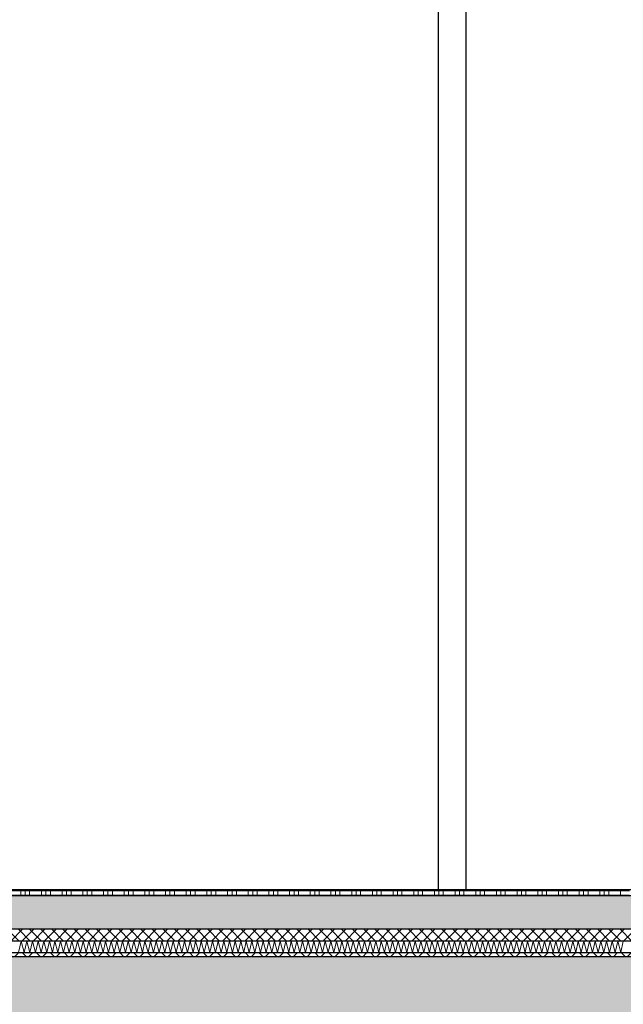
# Model space of a CAD drawing. Header units: metres. Extents: x -27.8 to 39.4, y -22.2 to 2.8.
# Tile 24 of 80: x 2.9 to 4.5, y -6.3 to -3.8. Entities that reach past the tile are written whole.
import ezdxf

# ---------------------------------------------------------------- set-up
doc = ezdxf.new("R2010")
doc.units = ezdxf.units.M
doc.header["$LTSCALE"] = 0.4
doc.header["$MEASUREMENT"] = 0
doc.layers.get('0').update_dxf_attribs({"color": 8, "lineweight": 9})
doc.layers.get('Defpoints').update_dxf_attribs({"color": 8, "lineweight": 9})
for name, color, linetype in [('Neubau_A-Decken', 8, 'Continuous'), ('Neubau_A-TB Wände', 8, 'Continuous'), ('Neubau_B-Bodenaufbau', 8, 'Continuous'), ('Neubau_T-Bemaßung', 8, 'Continuous')]:
    doc.layers.add(name, color=color, linetype=linetype)
doc.styles.add('ERSTELLTER_STIL_2', font='arial.ttf')
doc.dimstyles.new('ERSTELLTER_STIL__1', dxfattribs={"dimtxt": 0.0875, "dimasz": 0.059375, "dimexe": 0.18, "dimexo": 0.0625, "dimgap": 0, "dimtad": 1, "dimzin": 0, "dimdsep": 46, "dimtxsty": 'ERSTELLTER_STIL_2', "dimblk": 'ARROWHEAD_6', "dimblk1": 'ARROWHEAD_6', "dimblk2": 'ARROWHEAD_6', "dimcen": 0.09, "dimclrd": 7, "dimclre": 7, "dimclrt": 7, "dimazin": 0, "dimtfac": 1, "dimtdec": 4, "dimtmove": 0, "dimatfit": 3, "dimfxl": 1, "dimtolj": 1, "dimtzin": 0, "dimarcsym": 0})

# ---------------------------------------------------------------- blocks, each defined once
blk = doc.blocks.new('ARROWHEAD_6')
at = {"color": 0, "linetype": 'Continuous', "lineweight": 0}
for p, q in [((-0.5, -0.5), (0.5, 0.5)), ((0, 0), (-1, 0))]:
    blk.add_line(p, q, dxfattribs=at)
blk = doc.blocks.new('*D409')
at = {"layer": 'Defpoints', "color": 0, "linetype": 'Continuous', "transparency": 16777216}
for p in [(1.5934, -6.195), (23.73, -6.195), (23.73, -6.495)]:
    blk.add_point(p, dxfattribs=at)
at = {"layer": 'Neubau_T-Bemaßung', "linetype": 'Continuous', "lineweight": -2, "transparency": 16777216}
for p, q in [((1.5934, -6.1356), (1.5934, -6.0763)), ((23.6675, -6.195), (1.4134, -6.195)), ((1.5934, -6.195), (1.5934, -6.2317)), ((1.5934, -6.495), (1.5934, -6.4586)), ((23.6675, -6.495), (1.4134, -6.495)), ((1.5934, -6.5544), (1.5934, -6.6138))]:
    blk.add_line(p, q, dxfattribs=at)
at = {"layer": 'Neubau_T-Bemaßung', "linetype": 'Continuous', "lineweight": -2, "transparency": 16777216, "xscale": 0.059375, "yscale": 0.059375, "zscale": 0.059375}
for p, rotation in [((1.5934, -6.195), 270), ((1.5934, -6.495), 90)]:
    blk.add_blockref('ARROWHEAD_6', p, dxfattribs=dict(at, rotation=rotation))
at = {"layer": 'Neubau_T-Bemaßung', "linetype": 'Continuous', "transparency": 16777216, "insert": (1.5934, -6.3451), "char_height": 0.0875, "attachment_point": 5, "rotation": 90, "style": 'ERSTELLTER_STIL_2'}
blk.add_mtext('\\A1;0.30', dxfattribs=at)
blk = doc.blocks.new('*D410')
at = {"layer": 'Defpoints', "color": 0, "linetype": 'Continuous', "transparency": 16777216}
for p in [(1.4798, -6.025), (33.092, -6.025), (23.73, -6.195)]:
    blk.add_point(p, dxfattribs=at)
at = {"layer": 'Neubau_T-Bemaßung', "linetype": 'Continuous', "lineweight": -2, "transparency": 16777216}
for p, q in [((1.4798, -6.025), (1.4798, -5.9272)), ((33.0295, -6.025), (1.2998, -6.025)), ((1.4798, -6.1356), (1.4798, -6.0844)), ((23.6675, -6.195), (1.2998, -6.195))]:
    blk.add_line(p, q, dxfattribs=at)
at = {"layer": 'Neubau_T-Bemaßung', "linetype": 'Continuous', "lineweight": -2, "transparency": 16777216, "xscale": 0.059375, "yscale": 0.059375, "zscale": 0.059375}
for p, rotation in [((1.4798, -6.025), 90), ((1.4798, -6.195), 270)]:
    blk.add_blockref('ARROWHEAD_6', p, dxfattribs=dict(at, rotation=rotation))
at = {"layer": 'Neubau_T-Bemaßung', "linetype": 'Continuous', "transparency": 16777216, "insert": (1.5934, -5.9272), "char_height": 0.0875, "attachment_point": 5, "rotation": 90, "style": 'ERSTELLTER_STIL_2'}
blk.add_mtext('\\A1;0.17', dxfattribs=at)
blk = doc.blocks.new('*D411')
at = {"layer": 'Defpoints', "color": 0, "linetype": 'Continuous', "transparency": 16777216}
for p in [(1.5934, -3.025), (8.0525, -3.025), (33.092, -6.025)]:
    blk.add_point(p, dxfattribs=at)
at = {"layer": 'Neubau_T-Bemaßung', "linetype": 'Continuous', "lineweight": -2, "transparency": 16777216}
for p, q in [((7.99, -3.025), (1.4134, -3.025)), ((1.5934, -3.0844), (1.5934, -4.415)), ((1.5934, -5.9656), (1.5934, -4.642)), ((33.0295, -6.025), (1.4134, -6.025))]:
    blk.add_line(p, q, dxfattribs=at)
at = {"layer": 'Neubau_T-Bemaßung', "linetype": 'Continuous', "lineweight": -2, "transparency": 16777216, "xscale": 0.059375, "yscale": 0.059375, "zscale": 0.059375}
for p, rotation in [((1.5934, -3.025), 90), ((1.5934, -6.025), 270)]:
    blk.add_blockref('ARROWHEAD_6', p, dxfattribs=dict(at, rotation=rotation))
at = {"layer": 'Neubau_T-Bemaßung', "linetype": 'Continuous', "transparency": 16777216, "insert": (1.5934, -4.5285), "char_height": 0.0875, "attachment_point": 5, "rotation": 90, "style": 'ERSTELLTER_STIL_2'}
blk.add_mtext('\\A1;3.00', dxfattribs=at)
blk = doc.blocks.new('*D419')
at = {"layer": 'Defpoints', "color": 0, "linetype": 'Continuous', "transparency": 16777216}
for p in [(1.9434, -6.195), (23.73, -6.195), (23.73, -6.495)]:
    blk.add_point(p, dxfattribs=at)
at = {"layer": 'Neubau_T-Bemaßung', "linetype": 'Continuous', "lineweight": -2, "transparency": 16777216}
for p, q in [((1.9434, -6.1356), (1.9434, -6.0763)), ((23.6675, -6.195), (1.7634, -6.195)), ((1.9434, -6.195), (1.9434, -6.2317)), ((1.9434, -6.495), (1.9434, -6.4586)), ((23.6675, -6.495), (1.7634, -6.495)), ((1.9434, -6.5544), (1.9434, -6.6138))]:
    blk.add_line(p, q, dxfattribs=at)
at = {"layer": 'Neubau_T-Bemaßung', "linetype": 'Continuous', "lineweight": -2, "transparency": 16777216, "xscale": 0.059375, "yscale": 0.059375, "zscale": 0.059375}
for p, rotation in [((1.9434, -6.195), 270), ((1.9434, -6.495), 90)]:
    blk.add_blockref('ARROWHEAD_6', p, dxfattribs=dict(at, rotation=rotation))
at = {"layer": 'Neubau_T-Bemaßung', "linetype": 'Continuous', "transparency": 16777216, "insert": (1.9434, -6.3451), "char_height": 0.0875, "attachment_point": 5, "rotation": 90, "style": 'ERSTELLTER_STIL_2'}
blk.add_mtext('\\A1;0.30', dxfattribs=at)
blk = doc.blocks.new('*D420')
at = {"layer": 'Defpoints', "color": 0, "linetype": 'Continuous', "transparency": 16777216}
for p in [(1.9434, -2.695), (23.5, -2.695), (23.73, -6.195)]:
    blk.add_point(p, dxfattribs=at)
at = {"layer": 'Neubau_T-Bemaßung', "linetype": 'Continuous', "lineweight": -2, "transparency": 16777216}
for p, q in [((23.4375, -2.695), (1.7634, -2.695)), ((1.9434, -2.7544), (1.9434, -4.335)), ((1.9434, -6.1356), (1.9434, -4.562)), ((23.6675, -6.195), (1.7634, -6.195))]:
    blk.add_line(p, q, dxfattribs=at)
at = {"layer": 'Neubau_T-Bemaßung', "linetype": 'Continuous', "lineweight": -2, "transparency": 16777216, "xscale": 0.059375, "yscale": 0.059375, "zscale": 0.059375}
for p, rotation in [((1.9434, -2.695), 90), ((1.9434, -6.195), 270)]:
    blk.add_blockref('ARROWHEAD_6', p, dxfattribs=dict(at, rotation=rotation))
at = {"layer": 'Neubau_T-Bemaßung', "linetype": 'Continuous', "transparency": 16777216, "insert": (1.9434, -4.4485), "char_height": 0.0875, "attachment_point": 5, "rotation": 90, "style": 'ERSTELLTER_STIL_2'}
blk.add_mtext('\\A1;3.50', dxfattribs=at)

msp = doc.modelspace()

# ---------------------------------------------------------------- hatches: boundary and pattern name
at = {"layer": 'Neubau_A-Decken', "linetype": 'Continuous'}
h = msp.add_hatch(dxfattribs=at)
h.set_pattern_fill('BETON__STAHLBETON_0001', color=256, style=0, pattern_type=2)
h.set_pattern_definition([(45, (388.31789, -10.175), (-0.084852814, 0.084852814), []), (45, (388.27546, -10.13257), (-0.084852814, 0.084852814), [0.09, -0.03])])
h.paths.add_polyline_path([(-0.125, -6.495), (16.28, -6.495), (16.28, -6.195), (-0.125, -6.195)])
at = {"layer": 'Neubau_B-Bodenaufbau', "linetype": 'Continuous'}
h = msp.add_hatch(dxfattribs=at)
h.set_pattern_fill('BETON__UNBEWEHRT_0001', color=256, style=0, pattern_type=2)
h.set_pattern_definition([(45, (388.31789, -10.175), (-0.035355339, 0.035355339), [0.0375, -0.0125]), (45, (388.31789, -10.139645), (-0.035355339, 0.035355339), [0.0375, -0.0125])])
h.paths.add_polyline_path([(-0.125, -6.04), (-0.125, -6.125), (9.4, -6.125), (9.4, -6.04)])
h = msp.add_hatch(dxfattribs=at)
h.set_pattern_fill('DÄMMUNG__HART_2_0001', color=256, style=0, pattern_type=2)
h.set_pattern_definition([(45, (388.31789, -10.175), (-0.0141421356, 0.0141421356), []), (135, (388.31789, -10.175), (0.0141421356, 0.0141421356), [])])
h.paths.add_polyline_path([(-0.125, -6.125), (-0.125, -6.155), (9.4, -6.155), (9.4, -6.125)])
h = msp.add_hatch(dxfattribs=at)
h.set_pattern_fill('GUßASPHALT_0001', color=256, style=0, pattern_type=2)
h.set_pattern_definition([(45, (388.31789, -10.175), (-0.0176776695, 0.0176776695), []), (135, (388.31789, -10.175), (0.0176776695, 0.0176776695), [])])
h.paths.add_polyline_path([(-0.125, -6.195), (9.4, -6.195), (9.4, -6.185), (-0.125, -6.185)])

# ---------------------------------------------------------------- linework, layer by layer
at = {"layer": 'Neubau_A-Decken', "linetype": 'Continuous'}
msp.add_line((9.4, -6.195), (-0.125, -6.195), dxfattribs=at)
at = {"layer": 'Neubau_A-TB Wände', "linetype": 'Continuous', "flags": 128}
for points in [[(4.005, -3.025), (4.005, -3.125), (4.005, -3.665), (4.005, -3.765), (4.005, -6.025)], [(4.0051, -3.025), (4.0051, -3.125), (4.0051, -3.665), (4.0051, -3.765), (4.0051, -6.025)], [(4.0749, -3.025), (4.0749, -3.125), (4.0749, -3.665), (4.0749, -3.765), (4.0749, -6.025)], [(4.075, -3.025), (4.075, -3.125), (4.075, -3.665), (4.075, -3.765), (4.075, -6.025)]]:
    msp.add_lwpolyline(points, dxfattribs=at)
at = {"layer": 'Neubau_B-Bodenaufbau', "linetype": 'Continuous'}
for p, q in [((9.4, -6.04), (-0.125, -6.04)), ((9.4, -6.125), (-0.125, -6.125)), ((9.4, -6.155), (-0.125, -6.155)), ((9.4, -6.185), (-0.125, -6.185))]:
    msp.add_line(p, q, dxfattribs=at)
at = {"layer": 'Neubau_B-Bodenaufbau', "linetype": 'Continuous', "lineweight": 9}
for p, q in [((2.9154, -6.0275), (2.9679, -6.0275)), ((2.9154, -6.0387), (2.9679, -6.0387)), ((2.9454, -6.025), (2.9454, -6.0275)), ((2.9454, -6.0275), (2.9454, -6.04)), ((2.9566, -6.025), (2.9566, -6.0275)), ((2.9566, -6.0275), (2.9566, -6.04)), ((2.9679, -6.025), (2.9679, -6.0275)), ((2.9679, -6.0275), (3.0204, -6.0275)), ((2.9679, -6.0275), (2.9679, -6.04)), ((2.9679, -6.0387), (3.0204, -6.0387)), ((2.9979, -6.025), (2.9979, -6.0275)), ((2.9979, -6.0275), (2.9979, -6.04)), ((3.0091, -6.025), (3.0091, -6.0275)), ((3.0091, -6.0275), (3.0091, -6.04)), ((3.0204, -6.025), (3.0204, -6.0275)), ((3.0204, -6.0275), (3.0729, -6.0275)), ((3.0204, -6.0275), (3.0204, -6.04)), ((3.0204, -6.0387), (3.0729, -6.0387)), ((3.0504, -6.025), (3.0504, -6.0275)), ((3.0504, -6.0275), (3.0504, -6.04)), ((3.0616, -6.025), (3.0616, -6.0275)), ((3.0616, -6.0275), (3.0616, -6.04)), ((3.0729, -6.025), (3.0729, -6.0275)), ((3.0729, -6.0275), (3.1254, -6.0275)), ((3.0729, -6.0275), (3.0729, -6.04)), ((3.0729, -6.0387), (3.1254, -6.0387)), ((3.1029, -6.025), (3.1029, -6.0275)), ((3.1029, -6.0275), (3.1029, -6.04)), ((3.1141, -6.025), (3.1141, -6.0275)), ((3.1141, -6.0275), (3.1141, -6.04)), ((3.1254, -6.025), (3.1254, -6.0275)), ((3.1254, -6.0275), (3.1779, -6.0275)), ((3.1254, -6.0275), (3.1254, -6.04)), ((3.1254, -6.0387), (3.1779, -6.0387)), ((3.1554, -6.025), (3.1554, -6.0275)), ((3.1554, -6.0275), (3.1554, -6.04)), ((3.1666, -6.025), (3.1666, -6.0275)), ((3.1666, -6.0275), (3.1666, -6.04)), ((3.1779, -6.025), (3.1779, -6.0275)), ((3.1779, -6.0275), (3.2304, -6.0275)), ((3.1779, -6.0275), (3.1779, -6.04)), ((3.1779, -6.0387), (3.2304, -6.0387)), ((3.2079, -6.025), (3.2079, -6.0275)), ((3.2079, -6.0275), (3.2079, -6.04)), ((3.2191, -6.025), (3.2191, -6.0275)), ((3.2191, -6.0275), (3.2191, -6.04)), ((3.2304, -6.025), (3.2304, -6.0275)), ((3.2304, -6.0275), (3.2829, -6.0275)), ((3.2304, -6.0275), (3.2304, -6.04)), ((3.2304, -6.0387), (3.2829, -6.0387)), ((3.2604, -6.025), (3.2604, -6.0275)), ((3.2604, -6.0275), (3.2604, -6.04)), ((3.2716, -6.025), (3.2716, -6.0275)), ((3.2716, -6.0275), (3.2716, -6.04)), ((3.2829, -6.025), (3.2829, -6.0275)), ((3.2829, -6.0275), (3.3354, -6.0275)), ((3.2829, -6.0275), (3.2829, -6.04)), ((3.2829, -6.0387), (3.3354, -6.0387)), ((3.3129, -6.025), (3.3129, -6.0275)), ((3.3129, -6.0275), (3.3129, -6.04)), ((3.3241, -6.025), (3.3241, -6.0275)), ((3.3241, -6.0275), (3.3241, -6.04)), ((3.3354, -6.025), (3.3354, -6.0275)), ((3.3354, -6.0275), (3.3879, -6.0275)), ((3.3354, -6.0275), (3.3354, -6.04)), ((3.3354, -6.0387), (3.3879, -6.0387)), ((3.3654, -6.025), (3.3654, -6.0275)), ((3.3654, -6.0275), (3.3654, -6.04)), ((3.3766, -6.025), (3.3766, -6.0275)), ((3.3766, -6.0275), (3.3766, -6.04)), ((3.3879, -6.025), (3.3879, -6.0275)), ((3.3879, -6.0275), (3.4404, -6.0275)), ((3.3879, -6.0275), (3.3879, -6.04)), ((3.3879, -6.0387), (3.4404, -6.0387)), ((3.4179, -6.025), (3.4179, -6.0275)), ((3.4179, -6.0275), (3.4179, -6.04)), ((3.4291, -6.025), (3.4291, -6.0275)), ((3.4291, -6.0275), (3.4291, -6.04)), ((3.4404, -6.025), (3.4404, -6.0275)), ((3.4404, -6.0275), (3.4929, -6.0275)), ((3.4404, -6.0275), (3.4404, -6.04)), ((3.4404, -6.0387), (3.4929, -6.0387)), ((3.4704, -6.025), (3.4704, -6.0275)), ((3.4704, -6.0275), (3.4704, -6.04)), ((3.4816, -6.025), (3.4816, -6.0275)), ((3.4816, -6.0275), (3.4816, -6.04)), ((3.4929, -6.025), (3.4929, -6.0275)), ((3.4929, -6.0275), (3.5454, -6.0275)), ((3.4929, -6.0275), (3.4929, -6.04)), ((3.4929, -6.0387), (3.5454, -6.0387)), ((3.5229, -6.025), (3.5229, -6.0275)), ((3.5229, -6.0275), (3.5229, -6.04)), ((3.5341, -6.025), (3.5341, -6.0275)), ((3.5341, -6.0275), (3.5341, -6.04)), ((3.5454, -6.025), (3.5454, -6.0275)), ((3.5454, -6.0275), (3.5979, -6.0275)), ((3.5454, -6.0275), (3.5454, -6.04)), ((3.5454, -6.0387), (3.5979, -6.0387)), ((3.5754, -6.025), (3.5754, -6.0275)), ((3.5754, -6.0275), (3.5754, -6.04)), ((3.5866, -6.025), (3.5866, -6.0275)), ((3.5866, -6.0275), (3.5866, -6.04)), ((3.5979, -6.025), (3.5979, -6.0275)), ((3.5979, -6.0275), (3.6504, -6.0275)), ((3.5979, -6.0275), (3.5979, -6.04)), ((3.5979, -6.0387), (3.6504, -6.0387)), ((3.6279, -6.025), (3.6279, -6.0275)), ((3.6279, -6.0275), (3.6279, -6.04)), ((3.6391, -6.025), (3.6391, -6.0275)), ((3.6391, -6.0275), (3.6391, -6.04)), ((3.6504, -6.025), (3.6504, -6.0275)), ((3.6504, -6.0275), (3.7029, -6.0275)), ((3.6504, -6.0275), (3.6504, -6.04)), ((3.6504, -6.0387), (3.7029, -6.0387)), ((3.6804, -6.025), (3.6804, -6.0275)), ((3.6804, -6.0275), (3.6804, -6.04)), ((3.6916, -6.025), (3.6916, -6.0275)), ((3.6916, -6.0275), (3.6916, -6.04)), ((3.7029, -6.025), (3.7029, -6.0275)), ((3.7029, -6.0275), (3.7554, -6.0275)), ((3.7029, -6.0275), (3.7029, -6.04)), ((3.7029, -6.0387), (3.7554, -6.0387)), ((3.7329, -6.025), (3.7329, -6.0275)), ((3.7329, -6.0275), (3.7329, -6.04)), ((3.7441, -6.025), (3.7441, -6.0275)), ((3.7441, -6.0275), (3.7441, -6.04)), ((3.7554, -6.025), (3.7554, -6.0275)), ((3.7554, -6.0275), (3.8079, -6.0275)), ((3.7554, -6.0275), (3.7554, -6.04)), ((3.7554, -6.0387), (3.8079, -6.0387)), ((3.7854, -6.025), (3.7854, -6.0275)), ((3.7854, -6.0275), (3.7854, -6.04)), ((3.7966, -6.025), (3.7966, -6.0275)), ((3.7966, -6.0275), (3.7966, -6.04)), ((3.8079, -6.025), (3.8079, -6.0275)), ((3.8079, -6.0275), (3.8604, -6.0275)), ((3.8079, -6.0275), (3.8079, -6.04)), ((3.8079, -6.0387), (3.8604, -6.0387)), ((3.8379, -6.025), (3.8379, -6.0275)), ((3.8379, -6.0275), (3.8379, -6.04)), ((3.8491, -6.025), (3.8491, -6.0275)), ((3.8491, -6.0275), (3.8491, -6.04)), ((3.8604, -6.025), (3.8604, -6.0275)), ((3.8604, -6.0275), (3.9129, -6.0275)), ((3.8604, -6.0275), (3.8604, -6.04)), ((3.8604, -6.0387), (3.9129, -6.0387)), ((3.8904, -6.025), (3.8904, -6.0275)), ((3.8904, -6.0275), (3.8904, -6.04)), ((3.9016, -6.025), (3.9016, -6.0275)), ((3.9016, -6.0275), (3.9016, -6.04)), ((3.9129, -6.025), (3.9129, -6.0275)), ((3.9129, -6.0275), (3.9654, -6.0275)), ((3.9129, -6.0275), (3.9129, -6.04)), ((3.9129, -6.0387), (3.9654, -6.0387)), ((3.9429, -6.025), (3.9429, -6.0275)), ((3.9429, -6.0275), (3.9429, -6.04)), ((3.9541, -6.025), (3.9541, -6.0275)), ((3.9541, -6.0275), (3.9541, -6.04)), ((3.9654, -6.025), (3.9654, -6.0275)), ((3.9654, -6.0275), (4.0179, -6.0275)), ((3.9654, -6.0275), (3.9654, -6.04)), ((3.9654, -6.0387), (4.0179, -6.0387)), ((3.9954, -6.025), (3.9954, -6.0275)), ((3.9954, -6.0275), (3.9954, -6.04)), ((4.0066, -6.025), (4.0066, -6.0275)), ((4.0066, -6.0275), (4.0066, -6.04)), ((4.0179, -6.025), (4.0179, -6.0275)), ((4.0179, -6.0275), (4.0704, -6.0275)), ((4.0179, -6.0275), (4.0179, -6.04)), ((4.0179, -6.0387), (4.0704, -6.0387)), ((4.0479, -6.025), (4.0479, -6.0275)), ((4.0479, -6.0275), (4.0479, -6.04)), ((4.0591, -6.025), (4.0591, -6.0275)), ((4.0591, -6.0275), (4.0591, -6.04)), ((4.0704, -6.025), (4.0704, -6.0275)), ((4.0704, -6.0275), (4.1229, -6.0275)), ((4.0704, -6.0275), (4.0704, -6.04)), ((4.0704, -6.0387), (4.1229, -6.0387)), ((4.1004, -6.025), (4.1004, -6.0275)), ((4.1004, -6.0275), (4.1004, -6.04)), ((4.1116, -6.025), (4.1116, -6.0275)), ((4.1116, -6.0275), (4.1116, -6.04)), ((4.1229, -6.025), (4.1229, -6.0275)), ((4.1229, -6.0275), (4.1754, -6.0275)), ((4.1229, -6.0275), (4.1229, -6.04)), ((4.1229, -6.0387), (4.1754, -6.0387)), ((4.1529, -6.025), (4.1529, -6.0275)), ((4.1529, -6.0275), (4.1529, -6.04)), ((4.1641, -6.025), (4.1641, -6.0275)), ((4.1641, -6.0275), (4.1641, -6.04)), ((4.1754, -6.025), (4.1754, -6.0275)), ((4.1754, -6.0275), (4.2279, -6.0275)), ((4.1754, -6.0275), (4.1754, -6.04)), ((4.1754, -6.0387), (4.2279, -6.0387)), ((4.2054, -6.025), (4.2054, -6.0275)), ((4.2054, -6.0275), (4.2054, -6.04)), ((4.2166, -6.025), (4.2166, -6.0275)), ((4.2166, -6.0275), (4.2166, -6.04)), ((4.2279, -6.025), (4.2279, -6.0275)), ((4.2279, -6.0275), (4.2804, -6.0275)), ((4.2279, -6.0275), (4.2279, -6.04)), ((4.2279, -6.0387), (4.2804, -6.0387)), ((4.2579, -6.025), (4.2579, -6.0275)), ((4.2579, -6.0275), (4.2579, -6.04)), ((4.2691, -6.025), (4.2691, -6.0275)), ((4.2691, -6.0275), (4.2691, -6.04)), ((4.2804, -6.025), (4.2804, -6.0275)), ((4.2804, -6.0275), (4.3329, -6.0275)), ((4.2804, -6.0275), (4.2804, -6.04)), ((4.2804, -6.0387), (4.3329, -6.0387)), ((4.3104, -6.025), (4.3104, -6.0275)), ((4.3104, -6.0275), (4.3104, -6.04)), ((4.3216, -6.025), (4.3216, -6.0275)), ((4.3216, -6.0275), (4.3216, -6.04)), ((4.3329, -6.025), (4.3329, -6.0275)), ((4.3329, -6.0275), (4.3854, -6.0275)), ((4.3329, -6.0275), (4.3329, -6.04)), ((4.3329, -6.0387), (4.3854, -6.0387)), ((4.3629, -6.025), (4.3629, -6.0275)), ((4.3629, -6.0275), (4.3629, -6.04)), ((4.3741, -6.025), (4.3741, -6.0275)), ((4.3741, -6.0275), (4.3741, -6.04)), ((4.3854, -6.025), (4.3854, -6.0275)), ((4.3854, -6.0275), (4.4379, -6.0275)), ((4.3854, -6.0275), (4.3854, -6.04)), ((4.3854, -6.0387), (4.4379, -6.0387)), ((4.4154, -6.025), (4.4154, -6.0275)), ((4.4154, -6.0275), (4.4154, -6.04)), ((4.4266, -6.025), (4.4266, -6.0275)), ((4.4266, -6.0275), (4.4266, -6.04)), ((4.4379, -6.025), (4.4379, -6.0275)), ((4.4379, -6.0275), (4.4904, -6.0275)), ((4.4379, -6.0275), (4.4379, -6.04)), ((4.4379, -6.0387), (4.4904, -6.0387)), ((4.4679, -6.025), (4.4679, -6.0275)), ((4.4679, -6.0275), (4.4679, -6.04)), ((2.9398, -6.1843), (2.9465, -6.1557)), ((2.9465, -6.1557), (2.9541, -6.1843)), ((2.9541, -6.1843), (2.9607, -6.1557)), ((2.9607, -6.1557), (2.9684, -6.1843)), ((2.9684, -6.1843), (2.975, -6.1557)), ((2.975, -6.1557), (2.9827, -6.1843)), ((2.9827, -6.1843), (2.9893, -6.1557)), ((2.9893, -6.1557), (2.997, -6.1843)), ((2.997, -6.1843), (3.0036, -6.1557)), ((3.0036, -6.1557), (3.0113, -6.1843)), ((3.0113, -6.1843), (3.0179, -6.1557)), ((3.0179, -6.1557), (3.0255, -6.1843)), ((3.0255, -6.1843), (3.0322, -6.1557)), ((3.0322, -6.1557), (3.0398, -6.1843)), ((3.0398, -6.1843), (3.0465, -6.1557)), ((3.0465, -6.1557), (3.0541, -6.1843)), ((3.0541, -6.1843), (3.0607, -6.1557)), ((3.0607, -6.1557), (3.0684, -6.1843)), ((3.0684, -6.1843), (3.075, -6.1557)), ((3.075, -6.1557), (3.0827, -6.1843)), ((3.0827, -6.1843), (3.0893, -6.1557)), ((3.0893, -6.1557), (3.097, -6.1843)), ((3.097, -6.1843), (3.1036, -6.1557)), ((3.1036, -6.1557), (3.1113, -6.1843)), ((3.1113, -6.1843), (3.1179, -6.1557)), ((3.1179, -6.1557), (3.1255, -6.1843)), ((3.1255, -6.1843), (3.1322, -6.1557)), ((3.1322, -6.1557), (3.1398, -6.1843)), ((3.1398, -6.1843), (3.1465, -6.1557)), ((3.1465, -6.1557), (3.1541, -6.1843)), ((3.1541, -6.1843), (3.1607, -6.1557)), ((3.1607, -6.1557), (3.1684, -6.1843)), ((3.1684, -6.1843), (3.175, -6.1557)), ((3.175, -6.1557), (3.1827, -6.1843)), ((3.1827, -6.1843), (3.1893, -6.1557)), ((3.1893, -6.1557), (3.197, -6.1843)), ((3.197, -6.1843), (3.2036, -6.1557)), ((3.2036, -6.1557), (3.2113, -6.1843)), ((3.2113, -6.1843), (3.2179, -6.1557)), ((3.2179, -6.1557), (3.2255, -6.1843)), ((3.2255, -6.1843), (3.2322, -6.1557)), ((3.2322, -6.1557), (3.2398, -6.1843)), ((3.2398, -6.1843), (3.2465, -6.1557)), ((3.2465, -6.1557), (3.2541, -6.1843)), ((3.2541, -6.1843), (3.2607, -6.1557)), ((3.2607, -6.1557), (3.2684, -6.1843)), ((3.2684, -6.1843), (3.275, -6.1557)), ((3.275, -6.1557), (3.2827, -6.1843)), ((3.2827, -6.1843), (3.2893, -6.1557)), ((3.2893, -6.1557), (3.297, -6.1843)), ((3.297, -6.1843), (3.3036, -6.1557)), ((3.3036, -6.1557), (3.3113, -6.1843)), ((3.3113, -6.1843), (3.3179, -6.1557)), ((3.3179, -6.1557), (3.3255, -6.1843)), ((3.3255, -6.1843), (3.3322, -6.1557)), ((3.3322, -6.1557), (3.3398, -6.1843)), ((3.3398, -6.1843), (3.3465, -6.1557)), ((3.3465, -6.1557), (3.3541, -6.1843)), ((3.3541, -6.1843), (3.3607, -6.1557)), ((3.3607, -6.1557), (3.3684, -6.1843)), ((3.3684, -6.1843), (3.375, -6.1557)), ((3.375, -6.1557), (3.3827, -6.1843)), ((3.3827, -6.1843), (3.3893, -6.1557)), ((3.3893, -6.1557), (3.397, -6.1843)), ((3.397, -6.1843), (3.4036, -6.1557)), ((3.4036, -6.1557), (3.4113, -6.1843)), ((3.4113, -6.1843), (3.4179, -6.1557)), ((3.4179, -6.1557), (3.4255, -6.1843)), ((3.4255, -6.1843), (3.4322, -6.1557)), ((3.4322, -6.1557), (3.4398, -6.1843)), ((3.4398, -6.1843), (3.4465, -6.1557)), ((3.4465, -6.1557), (3.4541, -6.1843)), ((3.4541, -6.1843), (3.4607, -6.1557)), ((3.4607, -6.1557), (3.4684, -6.1843)), ((3.4684, -6.1843), (3.475, -6.1557)), ((3.475, -6.1557), (3.4827, -6.1843)), ((3.4827, -6.1843), (3.4893, -6.1557)), ((3.4893, -6.1557), (3.497, -6.1843)), ((3.497, -6.1843), (3.5036, -6.1557)), ((3.5036, -6.1557), (3.5113, -6.1843)), ((3.5113, -6.1843), (3.5179, -6.1557)), ((3.5179, -6.1557), (3.5255, -6.1843)), ((3.5255, -6.1843), (3.5322, -6.1557)), ((3.5322, -6.1557), (3.5398, -6.1843)), ((3.5398, -6.1843), (3.5465, -6.1557)), ((3.5465, -6.1557), (3.5541, -6.1843)), ((3.5541, -6.1843), (3.5607, -6.1557)), ((3.5607, -6.1557), (3.5684, -6.1843)), ((3.5684, -6.1843), (3.575, -6.1557)), ((3.575, -6.1557), (3.5827, -6.1843)), ((3.5827, -6.1843), (3.5893, -6.1557)), ((3.5893, -6.1557), (3.597, -6.1843)), ((3.597, -6.1843), (3.6036, -6.1557)), ((3.6036, -6.1557), (3.6113, -6.1843)), ((3.6113, -6.1843), (3.6179, -6.1557)), ((3.6179, -6.1557), (3.6255, -6.1843)), ((3.6255, -6.1843), (3.6322, -6.1557)), ((3.6322, -6.1557), (3.6398, -6.1843)), ((3.6398, -6.1843), (3.6465, -6.1557)), ((3.6465, -6.1557), (3.6541, -6.1843)), ((3.6541, -6.1843), (3.6607, -6.1557)), ((3.6607, -6.1557), (3.6684, -6.1843)), ((3.6684, -6.1843), (3.675, -6.1557)), ((3.675, -6.1557), (3.6827, -6.1843)), ((3.6827, -6.1843), (3.6893, -6.1557)), ((3.6893, -6.1557), (3.697, -6.1843)), ((3.697, -6.1843), (3.7036, -6.1557)), ((3.7036, -6.1557), (3.7113, -6.1843)), ((3.7113, -6.1843), (3.7179, -6.1557)), ((3.7179, -6.1557), (3.7255, -6.1843)), ((3.7255, -6.1843), (3.7322, -6.1557)), ((3.7322, -6.1557), (3.7398, -6.1843)), ((3.7398, -6.1843), (3.7465, -6.1557)), ((3.7465, -6.1557), (3.7541, -6.1843)), ((3.7541, -6.1843), (3.7607, -6.1557)), ((3.7607, -6.1557), (3.7684, -6.1843)), ((3.7684, -6.1843), (3.775, -6.1557)), ((3.775, -6.1557), (3.7827, -6.1843)), ((3.7827, -6.1843), (3.7893, -6.1557)), ((3.7893, -6.1557), (3.797, -6.1843)), ((3.797, -6.1843), (3.8036, -6.1557)), ((3.8036, -6.1557), (3.8113, -6.1843)), ((3.8113, -6.1843), (3.8179, -6.1557)), ((3.8179, -6.1557), (3.8255, -6.1843)), ((3.8255, -6.1843), (3.8322, -6.1557)), ((3.8322, -6.1557), (3.8398, -6.1843)), ((3.8398, -6.1843), (3.8465, -6.1557)), ((3.8465, -6.1557), (3.8541, -6.1843)), ((3.8541, -6.1843), (3.8607, -6.1557)), ((3.8607, -6.1557), (3.8684, -6.1843)), ((3.8684, -6.1843), (3.875, -6.1557)), ((3.875, -6.1557), (3.8827, -6.1843)), ((3.8827, -6.1843), (3.8893, -6.1557)), ((3.8893, -6.1557), (3.897, -6.1843)), ((3.897, -6.1843), (3.9036, -6.1557)), ((3.9036, -6.1557), (3.9113, -6.1843)), ((3.9113, -6.1843), (3.9179, -6.1557)), ((3.9179, -6.1557), (3.9255, -6.1843)), ((3.9255, -6.1843), (3.9322, -6.1557)), ((3.9322, -6.1557), (3.9398, -6.1843)), ((3.9398, -6.1843), (3.9465, -6.1557)), ((3.9465, -6.1557), (3.9541, -6.1843)), ((3.9541, -6.1843), (3.9607, -6.1557)), ((3.9607, -6.1557), (3.9684, -6.1843)), ((3.9684, -6.1843), (3.975, -6.1557)), ((3.975, -6.1557), (3.9827, -6.1843)), ((3.9827, -6.1843), (3.9893, -6.1557)), ((3.9893, -6.1557), (3.997, -6.1843)), ((3.997, -6.1843), (4.0036, -6.1557)), ((4.0036, -6.1557), (4.0113, -6.1843)), ((4.0113, -6.1843), (4.0179, -6.1557)), ((4.0179, -6.1557), (4.0255, -6.1843)), ((4.0255, -6.1843), (4.0322, -6.1557)), ((4.0322, -6.1557), (4.0398, -6.1843)), ((4.0398, -6.1843), (4.0465, -6.1557)), ((4.0465, -6.1557), (4.0541, -6.1843)), ((4.0541, -6.1843), (4.0607, -6.1557)), ((4.0607, -6.1557), (4.0684, -6.1843)), ((4.0684, -6.1843), (4.075, -6.1557)), ((4.075, -6.1557), (4.0827, -6.1843)), ((4.0827, -6.1843), (4.0893, -6.1557)), ((4.0893, -6.1557), (4.097, -6.1843)), ((4.097, -6.1843), (4.1036, -6.1557)), ((4.1036, -6.1557), (4.1113, -6.1843)), ((4.1113, -6.1843), (4.1179, -6.1557)), ((4.1179, -6.1557), (4.1255, -6.1843)), ((4.1255, -6.1843), (4.1322, -6.1557)), ((4.1322, -6.1557), (4.1398, -6.1843)), ((4.1398, -6.1843), (4.1465, -6.1557)), ((4.1465, -6.1557), (4.1541, -6.1843)), ((4.1541, -6.1843), (4.1607, -6.1557)), ((4.1607, -6.1557), (4.1684, -6.1843)), ((4.1684, -6.1843), (4.175, -6.1557)), ((4.175, -6.1557), (4.1827, -6.1843)), ((4.1827, -6.1843), (4.1893, -6.1557)), ((4.1893, -6.1557), (4.197, -6.1843)), ((4.197, -6.1843), (4.2036, -6.1557)), ((4.2036, -6.1557), (4.2113, -6.1843)), ((4.2113, -6.1843), (4.2179, -6.1557)), ((4.2179, -6.1557), (4.2255, -6.1843)), ((4.2255, -6.1843), (4.2322, -6.1557)), ((4.2322, -6.1557), (4.2398, -6.1843)), ((4.2398, -6.1843), (4.2465, -6.1557)), ((4.2465, -6.1557), (4.2541, -6.1843)), ((4.2541, -6.1843), (4.2607, -6.1557)), ((4.2607, -6.1557), (4.2684, -6.1843)), ((4.2684, -6.1843), (4.275, -6.1557)), ((4.275, -6.1557), (4.2827, -6.1843)), ((4.2827, -6.1843), (4.2893, -6.1557)), ((4.2893, -6.1557), (4.297, -6.1843)), ((4.297, -6.1843), (4.3036, -6.1557)), ((4.3036, -6.1557), (4.3113, -6.1843)), ((4.3113, -6.1843), (4.3179, -6.1557)), ((4.3179, -6.1557), (4.3255, -6.1843)), ((4.3255, -6.1843), (4.3322, -6.1557)), ((4.3322, -6.1557), (4.3398, -6.1843)), ((4.3398, -6.1843), (4.3465, -6.1557)), ((4.3465, -6.1557), (4.3541, -6.1843)), ((4.3541, -6.1843), (4.3607, -6.1557)), ((4.3607, -6.1557), (4.3684, -6.1843)), ((4.3684, -6.1843), (4.375, -6.1557)), ((4.375, -6.1557), (4.3827, -6.1843)), ((4.3827, -6.1843), (4.3893, -6.1557)), ((4.3893, -6.1557), (4.397, -6.1843)), ((4.397, -6.1843), (4.4036, -6.1557)), ((4.4036, -6.1557), (4.4113, -6.1843)), ((4.4113, -6.1843), (4.4179, -6.1557)), ((4.4179, -6.1557), (4.4255, -6.1843)), ((4.4255, -6.1843), (4.4322, -6.1557)), ((4.4322, -6.1557), (4.4398, -6.1843)), ((4.4398, -6.1843), (4.4465, -6.1557)), ((4.4465, -6.1557), (4.4541, -6.1843)), ((4.4541, -6.1843), (4.4607, -6.1557)), ((4.4607, -6.1557), (4.4684, -6.1843)), ((4.4684, -6.1843), (4.475, -6.1557))]:
    msp.add_line(p, q, dxfattribs=at)
at = {"layer": 'Neubau_B-Bodenaufbau', "linetype": 'Continuous', "flags": 128}
msp.add_lwpolyline([(9.4, -6.025), (4.075, -6.025), (4.0749, -6.025), (4.0051, -6.025), (4.005, -6.025), (-0.125, -6.025)], dxfattribs=at)

# ---------------------------------------------------------------- dimensions: what is measured, and where the dimension line sits
at = {"layer": 'Neubau_T-Bemaßung', "linetype": 'Continuous'}
for base, p1, p2, picture, middle in [((1.9434, -2.695), (23.73, -6.195), (23.5, -2.695), '*D420', (1.9434, -4.4485)), ((1.5934, -3.025), (33.092, -6.025), (8.0525, -3.025), '*D411', (1.5934, -4.5285)), ((1.4798, -6.025), (23.73, -6.195), (33.092, -6.025), '*D410', (1.5934, -5.9272)), ((1.5934, -6.195), (23.73, -6.495), (23.73, -6.195), '*D409', (1.5934, -6.3451)), ((1.9434, -6.195), (23.73, -6.495), (23.73, -6.195), '*D419', (1.9434, -6.3451))]:
    dim = msp.add_linear_dim(base=base, p1=p1, p2=p2, angle=90, dimstyle='ERSTELLTER_STIL__1', override={"dimclrd": 256, "dimclre": 256, "dimclrt": 256}, dxfattribs=at)
    dim.commit()
    dim.dimension.update_dxf_attribs({"geometry": picture, "text_midpoint": middle, "dimtype": 160, "text_rotation": 90})

doc.saveas('drawing.dxf')
